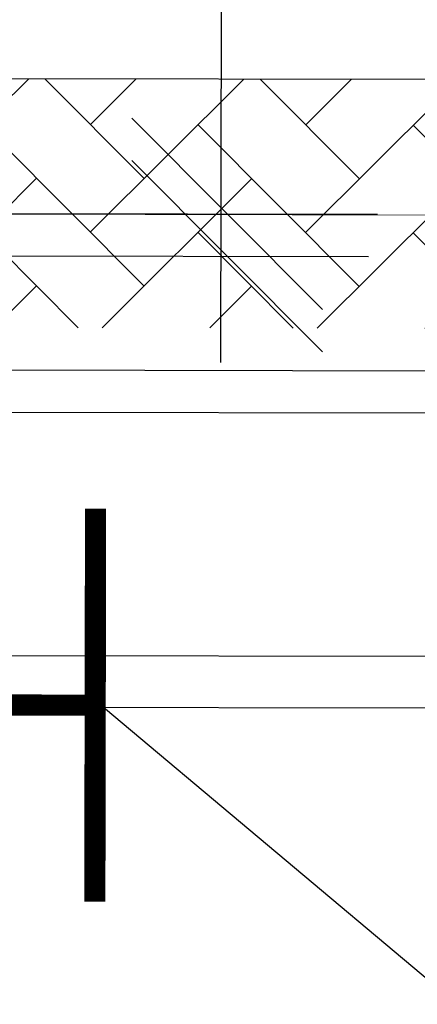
# Model space of a CAD drawing. Extents: x 0 to 361260, y 0 to 4201817.
# Tile 242 of 256: x 360073.1 to 360078.52, y 4201063.93 to 4201077.36. Entities that reach past the tile are written whole.
import ezdxf

# ---------------------------------------------------------------- set-up
doc = ezdxf.new("R2010")
doc.units = 0
doc.header["$LTSCALE"] = 0.5
doc.header["$MEASUREMENT"] = 0
doc.header["$PDMODE"] = 32
doc.header["$PDSIZE"] = 0.3
doc.linetypes.add('K5LT_THIN', pattern=[0])
doc.layers.add('FORMAT', color=7, linetype='Continuous')
doc.layers.add("navro'z", color=7, linetype='Continuous')
doc.layers.add('СТРЕЧКА', color=5, linetype='Continuous', true_color=0x0000ff)
doc.styles.add('KDIMTEXTSTYLE', font='GOST_AU.SHX', dxfattribs={"width": 0.96, "oblique": 15, "height": 5})
doc.dimstyles.new('KDIMSTYLE (1.00)', dxfattribs={"dimtxt": 5, "dimasz": 1, "dimexe": 2, "dimexo": 0, "dimgap": 1, "dimtad": 1, "dimtxsty": 'KDIMTEXTSTYLE', "dimsah": 1, "dimcen": 0, "dimdle": 1, "dimadec": 0, "dimazin": 0, "dimtfac": 0.667, "dimtmove": 0, "dimatfit": 3, "dimfxl": 1, "dimtvp": 1, "dimtolj": 1, "dimtzin": 0, "dimarcsym": 0})
pattern_1 = [(44.89306041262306, (347675.3051346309, 4199382.604228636), (0.002740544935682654, 1.468319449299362), [3.114781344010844, -1.038260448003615]), (134.8930604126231, (347676.0406641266, 4199383.337017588), (0.002740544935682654, 1.468319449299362), [3.114781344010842, -1.038260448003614])]

# ---------------------------------------------------------------- blocks, each defined once
blk = doc.blocks.new('_Oblique')
at = {"color": 0, "linetype": 'ByBlock', "lineweight": -2}
blk.add_line((-0.5, -0.5), (0.5, 0.5), dxfattribs=at)
blk = doc.blocks.new('KDIMARROW_01')
blk.add_hatch(color=0).paths.add_polyline_path([(-5, -0.6582624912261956), (0, 0), (-5, 0.658262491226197), (-4.5, 5.51091059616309e-16)])
at = {"color": 0, "linetype": 'K5LT_THIN', "lineweight": 18}
for p, q in [((-4.5, 5.51091059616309e-16), (-5, 0.658262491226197)), ((-5, 0.658262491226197), (0, 0)), ((0, 0), (-5, -0.6582624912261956)), ((-5, -0.6582624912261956), (-4.5, 5.51091059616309e-16))]:
    blk.add_line(p, q, dxfattribs=at)
at = {"layer": 'СТРЕЧКА', "color": 0, "linetype": 'K5LT_THIN', "lineweight": 18}
blk.add_line((0, 0), (-1, 0), dxfattribs=at)
blk = doc.blocks.new('*D379')
at = {"layer": 'Defpoints', "color": 0, "lineweight": 106, "transparency": 16777216}
for p in [(360073.7335709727, 4201092.62589181), (360059.7683697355, 4201083.523808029), (360051.6706215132, 4201077.314802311), (360068.1171673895, 4201077.284105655), (360068.1171673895, 4201077.284105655)]:
    blk.add_point(p, dxfattribs=at)
at = {"layer": 'FORMAT', "color": 0, "lineweight": -2, "transparency": 16777216}
blk.add_arc((360068.1171673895, 4201077.284105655), 10.42287426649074, 75.39228991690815, 174.3938309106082, dxfattribs=at)
for p, rotation in [((360071.700274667, 4201087.071733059), 342.6426751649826), ((360057.6943112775, 4201077.303559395), 267.1434456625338)]:
    blk.add_blockref('KDIMARROW_01', p, dxfattribs=dict(at, rotation=rotation))
at = {"layer": 'FORMAT', "color": 7, "transparency": 16777216, "insert": (360060.5816703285, 4201088.088775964), "char_height": 5, "attachment_point": 5, "rotation": 34.893060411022, "style": 'KDIMTEXTSTYLE'}
blk.add_mtext('\\A1;\\H3.5;\\W0.665;\\Q0;110°', dxfattribs=at)

msp = doc.modelspace()

# ---------------------------------------------------------------- hatches: boundary and pattern name
at = {"layer": "navro'z", "transparency": 33554687}
h = msp.add_hatch(dxfattribs=at)
h.set_pattern_fill('AR-HBONE', color=0, scale=0.01021909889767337, angle=-0.106939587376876, style=0)
h.set_pattern_definition(pattern_1)
h.paths.add_polyline_path([(360106.2711027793, 4201076.476246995), (360069.9357078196, 4201076.56786566), (360069.9293651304, 4201073.169602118), (360106.2648045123, 4201073.101783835)])
h = msp.add_hatch(dxfattribs=at)
h.set_pattern_fill('AR-HBONE', color=0, scale=0.01021909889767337, angle=-0.106939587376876, style=0)
h.set_pattern_definition(pattern_1)
h.paths.add_polyline_path([(360106.2711027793, 4201076.476246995), (360069.9357078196, 4201076.56786566), (360069.9293651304, 4201073.169602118), (360106.2648045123, 4201073.101783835)])

# ---------------------------------------------------------------- linework, layer by layer
at = {"layer": "navro'z", "color": 1, "lineweight": 25, "transparency": 33554687}
for p, q in [((360075.8401378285, 4201072.689539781), (360075.8671233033, 4201087.147721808)), ((360069.8117091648, 4201074.72621941, 119.8645050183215), (360077.9783593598, 4201074.710976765, 119.8645050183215)), ((360069.8278018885, 4201074.150732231, 119.8645050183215), (360077.8556791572, 4201074.135748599, 119.8645050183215))]:
    msp.add_line(p, q, dxfattribs=at)
at = {"layer": "navro'z", "color": 7, "transparency": 33554687}
for p, q in [((360068.5963737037, 4201076.570365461, 119.8645050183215), (360106.3231645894, 4201076.49995029, 119.8645050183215)), ((360069.9357078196, 4201076.56786566, 119.8645050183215), (360097.1020551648, 4201076.517161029, 119.8645050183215))]:
    msp.add_line(p, q, dxfattribs=at)
at = {"layer": "navro'z", "color": 0, "lineweight": 20, "transparency": 33554687}
msp.add_line((360071.3516138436, 4201074.714222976), (360107.9581343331, 4201074.645898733), dxfattribs=at)
at = {"layer": "navro'z", "color": 0, "lineweight": 25, "transparency": 33554687}
for p, q in [((360072.3265309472, 4201072.587775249, 119.8645050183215), (360090.0918054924, 4201072.554617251, 119.8645050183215)), ((360072.3426236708, 4201072.01228807, 119.8645050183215), (360090.0907314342, 4201071.979162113, 119.8645050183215)), ((360072.3192633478, 4201068.693966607), (360090.084537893, 4201068.660808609)), ((360072.3351113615, 4201067.987369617, 119.8645050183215), (360090.0832191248, 4201067.954243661, 119.8645050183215))]:
    msp.add_line(p, q, dxfattribs=at)
at = {"layer": "navro'z", "color": 0, "transparency": 33554687}
msp.add_line((360074.1266271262, 4201068.080166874), (360079.0670050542, 4201063.932266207), dxfattribs=at)
at = {"layer": "navro'z", "color": 0, "transparency": 33554687, "const_width": 0.2890545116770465}
for points in [[(360074.1263759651, 4201067.945600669), (360074.1315020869, 4201070.692055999)], [(360074.1263759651, 4201067.945600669), (360074.1315020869, 4201070.692055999)], [(360074.1266271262, 4201068.080166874), (360074.1215010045, 4201065.333711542)], [(360074.1266271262, 4201068.080166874), (360074.1215010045, 4201065.333711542)], [(360069.2928941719, 4201068.021905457), (360074.1265015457, 4201068.01288377)], [(360069.2928941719, 4201068.021905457), (360074.1265015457, 4201068.01288377)]]:
    msp.add_lwpolyline(points, dxfattribs=at)

# ---------------------------------------------------------------- block references
at = {"layer": "navro'z", "color": 6, "lineweight": 25, "transparency": 33554687, "xscale": 2.60691298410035, "yscale": 2.60691298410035, "zscale": 2.60691298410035}
for p, rotation in [((360075.9287891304, 4201074.714802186, 119.8645050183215), 269.8930604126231), ((360075.9277150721, 4201074.139347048, 119.8645050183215), 89.89306041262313)]:
    msp.add_blockref('_Oblique', p, dxfattribs=dict(at, rotation=rotation))

# ---------------------------------------------------------------- dimensions: what is measured, and where the dimension line sits
at = {"layer": 'FORMAT', "color": 7, "transparency": 33554687}
dim = msp.add_angular_dim_2l(base=(360059.7683697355, 4201083.523808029), line1=((360068.1171673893, 4201077.284105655), (360073.7335709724, 4201092.625891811)), line2=((360068.1171673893, 4201077.284105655), (360051.6706215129, 4201077.314802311)), dimstyle='KDIMSTYLE (1.00)', override={"dimpost": '\\H3.5;\\W0.665;\\Q0;<>', "dimblk1": 'KDIMARROW_01', "dimblk2": 'KDIMARROW_01', "dimclrt": 7, "dimtolj": 1}, dxfattribs=at)
dim.commit()
dim.dimension.update_dxf_attribs({"geometry": '*D379', "text_midpoint": (360062.1547982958, 4201085.833167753), "dimtype": 162})

doc.saveas('drawing.dxf')
